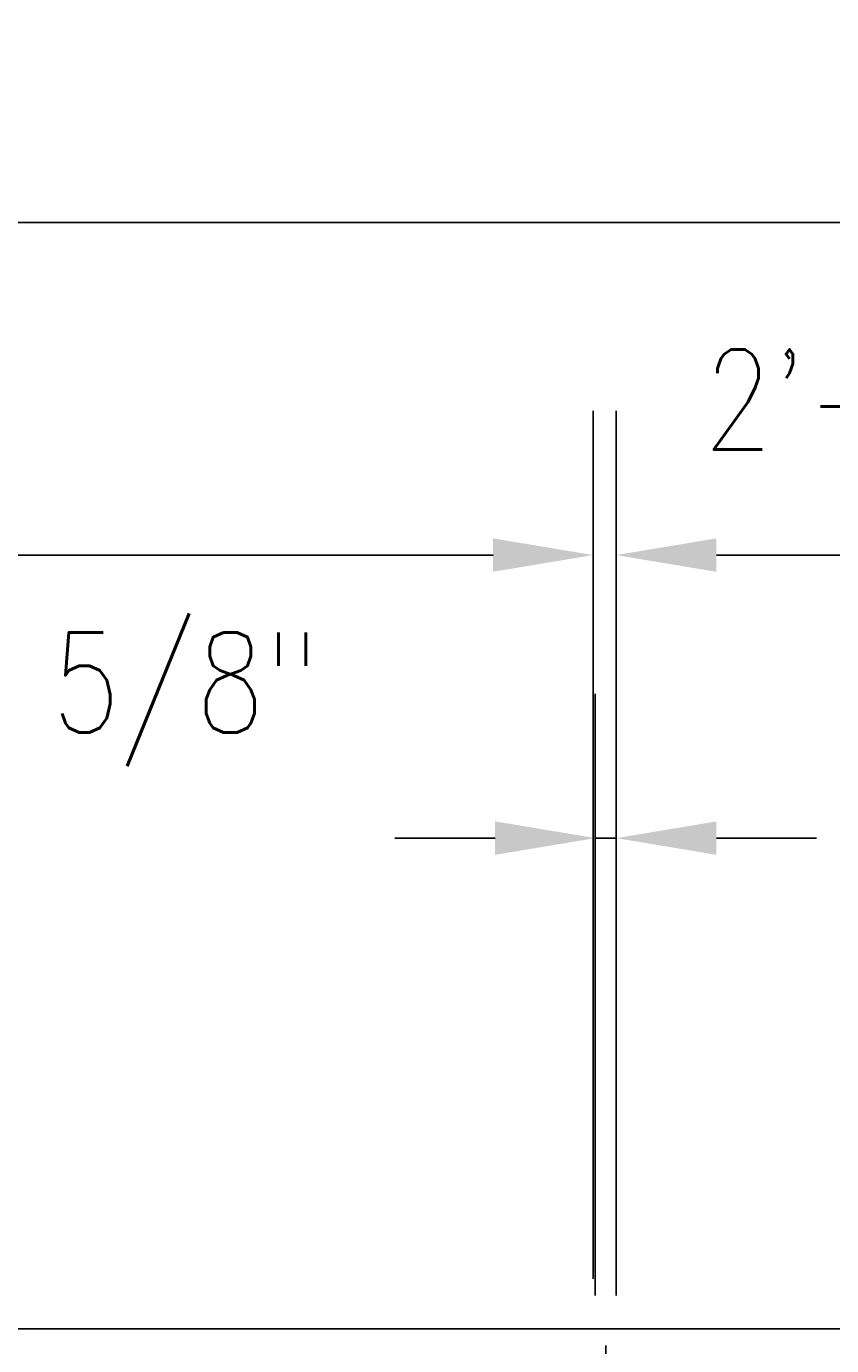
# Model space of a CAD drawing. Header units: inches. Extents: x 42 to 2941, y 45 to 289.
# Tile 16 of 21: x 1045 to 1069, y 248 to 287. Entities that reach past the tile are written whole.
import ezdxf
from ezdxf import colors
from ezdxf.entities.mleader import LeaderData, LeaderLine
from ezdxf.math import Vec2, Vec3

# ---------------------------------------------------------------- set-up
doc = ezdxf.new("R2010")
doc.units = ezdxf.units.IN
doc.header["$MEASUREMENT"] = 0
for name, color, linetype in [('A-DETL', 3, 'Continuous'), ('G-ANNO-TEXT', 2, 'Continuous'), ('S-ANNO-DIMS', 1, 'Continuous')]:
    doc.layers.add(name, color=color, linetype=linetype)
doc.styles.add('Annotative', font='romans.shx', dxfattribs={"width": 0.8, "height": 0.125})
doc.dimstyles.new('Annotative', dxfattribs={"dimscale": 0, "dimtxt": 0.125, "dimasz": 0.125, "dimexe": 0.18, "dimexo": 0.0625, "dimgap": 0.09, "dimtad": 1, "dimdec": 3, "dimzin": 3, "dimdsep": 46, "dimlunit": 4, "dimtxsty": 'Annotative', "dimcen": 0.09, "dimclrt": 2, "dimazin": 2, "dimtfac": 1, "dimtdec": 3, "dimtmove": 1, "dimatfit": 3, "dimfxl": 1, "dimtfill": 1, "dimfrac": 2, "dimtolj": 1, "dimtzin": 0, "dimarcsym": 0})

# ---------------------------------------------------------------- blocks, each defined once
blk = doc.blocks.new('*D47')
at = {"layer": 'Defpoints', "color": 0, "transparency": 16777216}
for p in [(1087.084, 281.531), (716.084, 247.899), (1087.084, 247.899)]:
    blk.add_point(p, dxfattribs=at)
at = {"layer": 'S-ANNO-DIMS', "color": 0, "lineweight": -2, "transparency": 16777216}
for p, q in [((716.084, 249.399), (716.084, 285.851)), ((1087.084, 249.399), (1087.084, 285.851)), ((719.084, 281.531), (1084.084, 281.531))]:
    blk.add_line(p, q, dxfattribs=at)
at = {"layer": 'S-ANNO-DIMS', "color": 0, "transparency": 16777216}
for points in [[(719.084, 282.031), (719.084, 281.031), (716.084, 281.531)], [(1084.084, 282.031), (1084.084, 281.031), (1087.084, 281.531)]]:
    blk.add_solid(points, dxfattribs=at)
at = {"layer": 'S-ANNO-DIMS', "color": 2, "lineweight": -3, "transparency": 16777216, "insert": (901.584, 285.477), "char_height": 3, "attachment_point": 5, "style": 'Annotative'}
blk.add_mtext('\\A1;30\'-11"', dxfattribs=at)
blk = doc.blocks.new('*D37')
at = {"layer": 'Defpoints', "color": 0, "transparency": 16777216}
for p in [(1061.959, 271.572), (1061.959, 248.399), (979.897, 247.899)]:
    blk.add_point(p, dxfattribs=at)
at = {"layer": 'S-ANNO-DIMS', "color": 0, "lineweight": -2, "transparency": 16777216}
for p, q in [((979.897, 249.399), (979.897, 275.892)), ((1061.959, 249.899), (1061.959, 275.892)), ((982.897, 271.572), (1058.959, 271.572))]:
    blk.add_line(p, q, dxfattribs=at)
at = {"layer": 'S-ANNO-DIMS', "color": 0, "transparency": 16777216}
for points in [[(982.897, 272.072), (982.897, 271.072), (979.897, 271.572)], [(1058.959, 272.072), (1058.959, 271.072), (1061.959, 271.572)]]:
    blk.add_solid(points, dxfattribs=at)
at = {"layer": 'S-ANNO-DIMS', "color": 2, "lineweight": -3, "transparency": 16777216, "insert": (1020.928, 276.018), "char_height": 3, "attachment_point": 5, "style": 'Annotative'}
blk.add_mtext('\\A1;6\'-10 1/16"', dxfattribs=at)
blk = doc.blocks.new('*D36')
at = {"layer": 'Defpoints', "color": 0, "transparency": 16777216}
for p in [(1087.084, 273.694), (1087.084, 271.572), (1062.647, 247.899)]:
    blk.add_point(p, dxfattribs=at)
at = {"layer": 'S-ANNO-DIMS', "color": 0, "lineweight": -2, "transparency": 16777216}
for p, q in [((1062.647, 249.399), (1062.647, 275.892)), ((1087.084, 272.194), (1087.084, 267.252)), ((1065.647, 271.572), (1084.084, 271.572))]:
    blk.add_line(p, q, dxfattribs=at)
at = {"layer": 'S-ANNO-DIMS', "color": 0, "transparency": 16777216}
for points in [[(1065.647, 272.072), (1065.647, 271.072), (1062.647, 271.572)], [(1084.084, 272.072), (1084.084, 271.072), (1087.084, 271.572)]]:
    blk.add_solid(points, dxfattribs=at)
at = {"layer": 'S-ANNO-DIMS', "color": 2, "lineweight": -3, "transparency": 16777216, "insert": (1065.265, 277.732), "char_height": 3, "attachment_point": 1, "line_spacing_factor": 0.983083, "style": 'Annotative'}
blk.add_mtext('\\A1;2\'-0 1/2"', dxfattribs=at)
blk = doc.blocks.new('*D34')
at = {"layer": 'Defpoints', "color": 0, "transparency": 16777216}
for p in [(1062.647, 263.096), (1062.022, 247.899), (1062.647, 247.899)]:
    blk.add_point(p, dxfattribs=at)
at = {"layer": 'S-ANNO-DIMS', "color": 0, "lineweight": -2, "transparency": 16777216}
for p, q in [((1062.022, 249.399), (1062.022, 267.416)), ((1062.647, 249.399), (1062.647, 267.416)), ((1059.022, 263.096), (1056.022, 263.096)), ((1062.022, 263.096), (1062.647, 263.096)), ((1065.647, 263.096), (1068.647, 263.096))]:
    blk.add_line(p, q, dxfattribs=at)
at = {"layer": 'S-ANNO-DIMS', "color": 0, "transparency": 16777216}
for points in [[(1059.022, 263.596), (1059.022, 262.596), (1062.022, 263.096)], [(1065.647, 263.596), (1065.647, 262.596), (1062.647, 263.096)]]:
    blk.add_solid(points, dxfattribs=at)
at = {"layer": 'S-ANNO-DIMS', "color": 2, "lineweight": -3, "transparency": 16777216, "insert": (1045.747, 269.256), "char_height": 3, "attachment_point": 1, "line_spacing_factor": 0.983083, "style": 'Annotative'}
blk.add_mtext('\\A1;5/8"', dxfattribs=at)

msp = doc.modelspace()

# ---------------------------------------------------------------- linework, layer by layer
at = {"layer": 'A-DETL', "lineweight": -3}
for p, q in [((715.58415, 248.39866), (1087.58415, 248.39866)), ((1062.33415, 113.64866), (1062.33415, 247.89866))]:
    msp.add_line(p, q, dxfattribs=at)

# ---------------------------------------------------------------- dimensions: what is measured, and where the dimension line sits
at = {"layer": 'S-ANNO-DIMS', "lineweight": -3}
for base, p1, p2, override, picture, middle in [((1087.08415, 281.53122), (716.08415, 247.89866), (1087.08415, 247.89866), {"dimpost": '\\X', "dimtfill": 0}, '*D47', (901.58415, 285.47694)), ((1061.95915, 271.57243), (979.89665, 247.89866), (1061.95915, 248.39866), {"dimdec": 4, "dimpost": '\\X', "dimtfill": 0}, '*D37', (1020.9279, 276.01815))]:
    dim = msp.add_linear_dim(base=base, p1=p1, p2=p2, dimstyle='Annotative', override=override, dxfattribs=at)
    dim.commit()
    dim.dimension.update_dxf_attribs({"geometry": picture, "text_midpoint": middle})
for base, p1, p2, picture, middle in [((1087.0841535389, 271.5724314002), (1062.6466535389, 247.8986631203), (1087.0841535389, 273.6937517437), '*D36', (1074.8654035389, 271.5724314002)), ((1062.64665, 263.09578), (1062.02165, 247.89866), (1062.64665, 247.89866), '*D34', (1049.80451, 263.09578))]:
    dim = msp.add_linear_dim(base=base, p1=p1, p2=p2, dimstyle='Annotative', override={"dimpost": '\\X', "dimtfill": 0}, dxfattribs=at)
    dim.commit()
    dim.dimension.update_dxf_attribs({"geometry": picture, "text_midpoint": middle, "dimtype": 160})

# ---------------------------------------------------------------- leaders
at = {"layer": 'G-ANNO-TEXT', "lineweight": -3}
ml = msp.add_multileader_mtext('Standard', dxfattribs=at)
ml.set_content('{\\C256;EDGE OF STEEL DOOR FRAME, SEE S-702}', color=2, style='Annotative')
ml.set_leader_properties(color=1)
ml.build(insert=Vec2(0, 0))
ml.multileader.update_dxf_attribs({"text_right_attachment_type": 3, "dogleg_length": 0.125, "arrow_head_size": 4.32, "scale": 24})
ctx = ml.context
ctx.base_point, ctx.scale, ctx.char_height, ctx.arrow_head_size, ctx.landing_gap_size, ctx.plane_origin = Vec3(653.49455, 260.24368), 24, 3, 4.32, 2.16, Vec3(618.59386, 215.78179)
ctx.right_attachment = 3
notes = []
notes.append((ctx, [(1, (1, 1, 0), (701.15741, 255.24368), (-1, 0), 3, [(0, [(715.53861, 236.81727)], 0, [])])]))
ctx.mtext.insert, ctx.mtext.width, ctx.mtext.flow_direction = Vec3(655.65455, 262.02939), 54.9117051, 5
for ctx, leaders in notes:
    for number, flags, end, landing, length, lines in leaders:
        leader = LeaderData()
        leader.index, (leader.has_last_leader_line, leader.has_dogleg_vector, leader.attachment_direction) = number, flags
        leader.last_leader_point, leader.dogleg_vector, leader.dogleg_length = Vec3(end), Vec3(landing), length
        for number, points, colour, breaks in lines:
            line = LeaderLine()
            line.index, line.vertices, line.color, line.breaks = number, Vec3.list(points), colors.encode_raw_color(colour), breaks
            leader.lines.append(line)
        ctx.leaders.append(leader)

doc.saveas('drawing.dxf')
